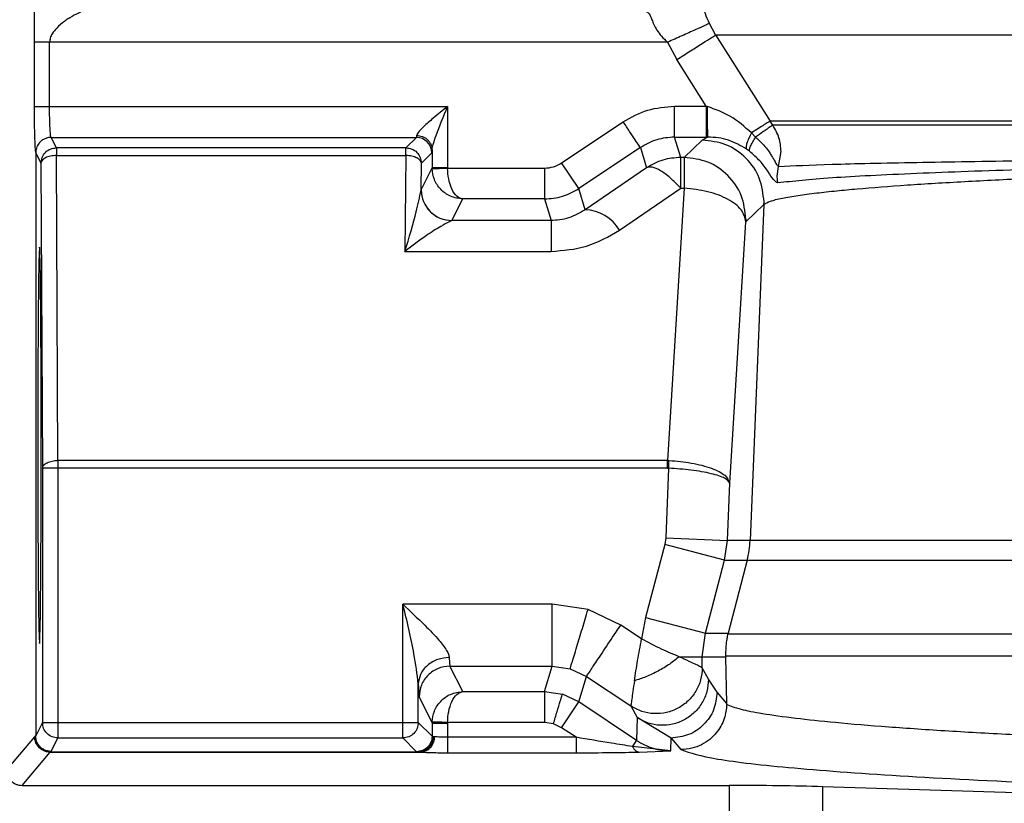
# Model space of a CAD drawing. Header units: inches. Extents: x 144.9 to 238.4, y 214.8 to 247.7.
# Tile 163 of 256: x 183.209 to 183.2874, y 224.699 to 224.7614. Entities that reach past the tile are written whole.
import ezdxf

# ---------------------------------------------------------------- set-up
doc = ezdxf.new("R2010")
doc.units = ezdxf.units.IN
doc.header["$LTSCALE"] = 0.25
doc.header["$MEASUREMENT"] = 0
doc.layers.add('ANNOTATIONS', color=1, linetype='Continuous')
doc.layers.add('MOTOR RH', color=7, linetype='Continuous')
doc.styles.add('ARIAL', font='arial.ttf', dxfattribs={"height": 0.09375})
doc.dimstyles.new('STANDARD$0', dxfattribs={"dimtxt": 0.09375, "dimasz": 0.09375, "dimexe": 0.03125, "dimexo": 0.046875, "dimgap": 0.09, "dimtad": 0, "dimtih": 1, "dimtoh": 1, "dimdec": 4, "dimzin": 0, "dimdsep": 46, "dimtxsty": 'ARIAL', "dimcen": 0.09, "dimadec": 0, "dimazin": 0, "dimtfac": 1, "dimtdec": 4, "dimtofl": 0, "dimtmove": 0, "dimatfit": 1, "dimfxl": 1, "dimtolj": 1, "dimtzin": 0, "dimarcsym": 0})

# ---------------------------------------------------------------- blocks, each defined once
blk = doc.blocks.new('*D64')
at = {"layer": 'ANNOTATIONS', "color": 0, "lineweight": -2, "transparency": 16777216}
for p, q in [((182.6900893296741, 223.8493624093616), (182.6900893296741, 225.9990556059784)), ((183.8307143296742, 224.9900478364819), (183.8307143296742, 225.9990556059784)), ((182.7838393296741, 225.9678056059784), (182.9752918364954, 225.9678056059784)), ((183.7369643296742, 225.9678056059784), (183.5455118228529, 225.9678056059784))]:
    blk.add_line(p, q, dxfattribs=at)
at = {"layer": 'ANNOTATIONS', "color": 0, "transparency": 16777216}
for points in [[(182.7838393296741, 225.9834306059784), (182.7838393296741, 225.9521806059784), (182.6900893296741, 225.9678056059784)], [(183.7369643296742, 225.9834306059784), (183.7369643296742, 225.9521806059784), (183.8307143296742, 225.9678056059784)]]:
    blk.add_solid(points, dxfattribs=at)
at = {"layer": 'defpoints', "color": 0, "transparency": 16777216}
for p in [(182.6900893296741, 225.9678056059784), (183.8307143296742, 224.9431728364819), (182.6900893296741, 223.8024874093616)]:
    blk.add_point(p, dxfattribs=at)
at = {"layer": 'ANNOTATIONS', "color": 0, "transparency": 16777216, "insert": (183.2604018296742, 225.9678056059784), "char_height": 0.09375, "attachment_point": 5, "style": 'ARIAL'}
blk.add_mtext('\\A1;18 5/8"', dxfattribs=at)
blk = doc.blocks.new('*D66')
at = {"layer": 'ANNOTATIONS', "color": 0, "lineweight": -2, "transparency": 16777216}
for p, q in [((182.6900893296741, 223.8493624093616), (182.6900893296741, 226.3654182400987)), ((184.1636564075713, 225.1127240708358), (184.1636564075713, 226.3654182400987)), ((182.7838393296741, 226.3341682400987), (183.2225311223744, 226.3341682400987)), ((184.0699064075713, 226.3341682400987), (183.631214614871, 226.3341682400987))]:
    blk.add_line(p, q, dxfattribs=at)
at = {"layer": 'ANNOTATIONS', "color": 0, "transparency": 16777216}
for points in [[(182.7838393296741, 226.3497932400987), (182.7838393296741, 226.3185432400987), (182.6900893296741, 226.3341682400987)], [(184.0699064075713, 226.3497932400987), (184.0699064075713, 226.3185432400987), (184.1636564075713, 226.3341682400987)]]:
    blk.add_solid(points, dxfattribs=at)
at = {"layer": 'defpoints', "color": 0, "transparency": 16777216}
for p in [(182.6900893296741, 226.3341682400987), (184.1636564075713, 225.0658490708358), (182.6900893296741, 223.8024874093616)]:
    blk.add_point(p, dxfattribs=at)
at = {"layer": 'ANNOTATIONS', "color": 0, "transparency": 16777216, "insert": (183.4268728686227, 226.3341682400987), "char_height": 0.09375, "attachment_point": 5, "style": 'ARIAL'}
blk.add_mtext('\\A1;24""', dxfattribs=at)

msp = doc.modelspace()

# ---------------------------------------------------------------- linework, layer by layer
at = {"layer": 'MOTOR RH'}
for p, q in [((183.264414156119, 224.7601673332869), (183.2639161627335, 224.7610841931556)), ((183.2101522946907, 224.759586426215), (183.2101522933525, 224.7544793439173)), ((183.2113818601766, 224.7544793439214), (183.2113818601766, 224.759586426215)), ((183.2605822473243, 224.759586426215), (183.2113818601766, 224.759586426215)), ((183.2605822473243, 224.759586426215), (183.2613213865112, 224.7582111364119)), ((183.2644141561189, 224.7601673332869), (183.3557227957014, 224.7601673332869)), ((183.2644141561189, 224.7601673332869), (183.268746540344, 224.7533161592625)), ((183.2636716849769, 224.7544963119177), (183.2613213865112, 224.7582111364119)), ((183.2113818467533, 224.7544793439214), (183.2430667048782, 224.7544793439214)), ((183.2430667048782, 224.7544793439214), (183.2430667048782, 224.7496172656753)), ((183.2611471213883, 224.7544963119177), (183.2636716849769, 224.7544963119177)), ((183.2611471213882, 224.7520371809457), (183.2611471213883, 224.7544963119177)), ((183.2636716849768, 224.7544963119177), (183.2637658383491, 224.7544725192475)), ((183.2636716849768, 224.7544963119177), (183.2636716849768, 224.7520371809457)), ((183.2521510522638, 224.749988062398), (183.2570548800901, 224.7532572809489)), ((183.3555881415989, 224.753316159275), (183.2687465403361, 224.753316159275)), ((183.2689623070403, 224.7529979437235), (183.2687465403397, 224.7533161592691)), ((183.2672658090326, 224.7523785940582), (183.2675990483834, 224.7520319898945)), ((183.3555689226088, 224.7529979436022), (183.268962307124, 224.7529979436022)), ((183.2115085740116, 224.7520190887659), (183.2405853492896, 224.7520190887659)), ((183.2119251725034, 224.7511865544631), (183.2115090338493, 224.7520187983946)), ((183.2405853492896, 224.7520190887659), (183.2397528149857, 224.7511865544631)), ((183.2406064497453, 224.7521697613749), (183.2405853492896, 224.7520190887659)), ((183.2611471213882, 224.7520371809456), (183.2636716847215, 224.7520371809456)), ((183.2616355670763, 224.7504239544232), (183.2611471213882, 224.7520371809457)), ((183.2633486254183, 224.7518074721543), (183.2619079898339, 224.7504239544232)), ((183.2638035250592, 224.7520372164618), (183.2633486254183, 224.7518074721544)), ((183.2636716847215, 224.7520371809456), (183.2638035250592, 224.7520372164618)), ((183.2397528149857, 224.7511865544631), (183.2119251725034, 224.7511865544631)), ((183.2119251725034, 224.7511865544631), (183.2119251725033, 224.7505715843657)), ((183.2397528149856, 224.7505715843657), (183.2397528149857, 224.7511865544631)), ((183.2418154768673, 224.7507889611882), (183.2418365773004, 224.7510149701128)), ((183.2418365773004, 224.7510149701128), (183.2418365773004, 224.7496172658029)), ((183.2584189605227, 224.7512111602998), (183.2535151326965, 224.747941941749)), ((183.2584189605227, 224.7512111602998), (183.2589074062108, 224.7495979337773)), ((183.2671081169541, 224.7509219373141), (183.2668753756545, 224.7510934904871)), ((183.2694300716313, 224.7497066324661), (183.2696199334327, 224.7508826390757)), ((183.2102789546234, 224.7507889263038), (183.2102789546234, 224.704379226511)), ((183.2102789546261, 224.7507889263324), (183.2106949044, 224.7499564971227)), ((183.2120474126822, 224.7263101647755), (183.2119251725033, 224.7505715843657)), ((183.2119251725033, 224.7505715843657), (183.2397528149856, 224.7505715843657)), ((183.2397528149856, 224.7505715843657), (183.2396759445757, 224.7429438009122)), ((183.2409829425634, 224.7499564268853), (183.2418154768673, 224.7507889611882)), ((183.2619079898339, 224.7504239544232), (183.2616355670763, 224.7504239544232)), ((183.2616355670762, 224.7479663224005), (183.2616355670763, 224.7504239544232)), ((183.2619079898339, 224.7504239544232), (183.2619079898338, 224.7479663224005)), ((183.2106949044, 224.7499564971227), (183.2108171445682, 224.7256950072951)), ((183.2409618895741, 224.7478673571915), (183.2409829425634, 224.7499564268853)), ((183.2418365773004, 224.7496172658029), (183.2409618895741, 224.7478673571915)), ((183.2418365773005, 224.749617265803), (183.2418380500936, 224.7495328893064)), ((183.2430667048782, 224.7496172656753), (183.243067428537, 224.749575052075)), ((183.243067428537, 224.749575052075), (183.2507869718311, 224.7495750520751)), ((183.2507869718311, 224.749575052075), (183.250786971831, 224.7471159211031)), ((183.2535151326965, 224.747941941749), (183.2521510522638, 224.749988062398)), ((183.2589074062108, 224.7495979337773), (183.2540239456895, 224.7462614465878)), ((183.2693073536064, 224.7489226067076), (183.2694300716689, 224.7497066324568)), ((183.2693650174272, 224.7483928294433), (183.2693073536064, 224.7489226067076)), ((183.2409589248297, 224.7478055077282), (183.2409618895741, 224.7478673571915)), ((183.2540239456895, 224.7462614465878), (183.2535151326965, 224.747941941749)), ((183.2567521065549, 224.7446298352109), (183.2616355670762, 224.7479663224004)), ((183.2619079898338, 224.7479663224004), (183.2605767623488, 224.7263101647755)), ((183.2616355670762, 224.7479663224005), (183.2619079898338, 224.7479663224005)), ((183.2434221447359, 224.7454082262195), (183.2442757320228, 224.7471159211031)), ((183.250786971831, 224.7471159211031), (183.2442757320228, 224.7471159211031)), ((183.250786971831, 224.7471159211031), (183.2513060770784, 224.745401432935)), ((183.2682627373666, 224.7466862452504), (183.2682666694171, 224.7468892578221)), ((183.2668220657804, 224.745302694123), (183.2682627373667, 224.7466862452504)), ((183.2682627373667, 224.7466862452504), (183.2671590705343, 224.719936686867)), ((183.2434221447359, 224.7454082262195), (183.2434150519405, 224.745401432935)), ((183.2513060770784, 224.745401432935), (183.2434150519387, 224.745401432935)), ((183.2668259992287, 224.7455056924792), (183.2668220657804, 224.745302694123)), ((183.2655434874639, 224.7245030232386), (183.2668220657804, 224.745302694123)), ((183.2396759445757, 224.7429438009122), (183.2513060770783, 224.7429438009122)), ((183.2605767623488, 224.7263101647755), (183.2120474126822, 224.7263101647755)), ((183.2120474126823, 224.7263101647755), (183.2120474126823, 224.7042258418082)), ((183.2605767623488, 224.7263101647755), (183.2607012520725, 224.7263061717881)), ((183.2605767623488, 224.7256950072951), (183.2605767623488, 224.7263101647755)), ((183.2108171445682, 224.7256950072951), (183.2108171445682, 224.705455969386)), ((183.2605767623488, 224.7256950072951), (183.2108171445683, 224.7256950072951)), ((183.2606701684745, 224.7256926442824), (183.2604407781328, 224.7201396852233)), ((183.2605767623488, 224.7256950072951), (183.2606701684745, 224.7256926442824)), ((183.2653548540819, 224.719936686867), (183.2655434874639, 224.7245030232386)), ((183.2603623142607, 224.7196169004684), (183.2588389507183, 224.713812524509)), ((183.2604407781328, 224.7201396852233), (183.2603623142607, 224.7196169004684)), ((183.2651196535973, 224.7183683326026), (183.2603623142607, 224.7196169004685)), ((183.2604407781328, 224.7201396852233), (183.2653548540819, 224.719936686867)), ((183.2651196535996, 224.718368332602), (183.2653548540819, 224.719936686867)), ((183.3556667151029, 224.7199366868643), (183.2653548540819, 224.719936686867)), ((183.2635962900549, 224.7125639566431), (183.2651196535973, 224.7183683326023)), ((183.2651196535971, 224.718368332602), (183.2669239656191, 224.7183683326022)), ((183.2669239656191, 224.7183683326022), (183.2654024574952, 224.7125639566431)), ((183.2669239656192, 224.7183683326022), (183.3556600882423, 224.7183683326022)), ((183.2514023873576, 224.7148625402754), (183.2395083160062, 224.7148625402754)), ((183.2395083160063, 224.7042258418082), (183.2395083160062, 224.7148625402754)), ((183.2514023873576, 224.7099442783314), (183.2514023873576, 224.7148625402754)), ((183.2542528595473, 224.7144404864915), (183.2514023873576, 224.7148625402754)), ((183.2568587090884, 224.7132104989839), (183.2542528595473, 224.7144404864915)), ((183.2585176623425, 224.7121045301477), (183.2568587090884, 224.7132104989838)), ((183.2588389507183, 224.713812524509), (183.2585176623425, 224.7121045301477)), ((183.2588389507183, 224.713812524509), (183.2635962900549, 224.7125639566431)), ((183.2633544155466, 224.7106911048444), (183.2635962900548, 224.7125639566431)), ((183.2635962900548, 224.7125639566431), (183.2654024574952, 224.7125639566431)), ((183.2654024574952, 224.7125639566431), (183.2653946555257, 224.7125006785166)), ((183.2653946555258, 224.7125006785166), (183.3557076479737, 224.7125006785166)), ((183.2633544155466, 224.7106911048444), (183.2652243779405, 224.7106912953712)), ((183.2633544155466, 224.7098154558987), (183.2633544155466, 224.7106911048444)), ((183.2652230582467, 224.7107566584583), (183.265224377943, 224.710691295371)), ((183.2652230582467, 224.7107566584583), (183.3557290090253, 224.7107566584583)), ((183.2653015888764, 224.7069584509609), (183.2652243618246, 224.7106912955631)), ((183.2442757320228, 224.7079116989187), (183.2432597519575, 224.7099442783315)), ((183.2432597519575, 224.7099442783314), (183.2514023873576, 224.7099442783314)), ((183.250786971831, 224.7079116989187), (183.2514023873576, 224.7099442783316)), ((183.2514023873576, 224.7099442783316), (183.2528277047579, 224.709733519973)), ((183.2528277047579, 224.709733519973), (183.2541305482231, 224.7091182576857)), ((183.2638499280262, 224.7088895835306), (183.2633544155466, 224.7098154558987)), ((183.240738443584, 224.705455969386), (183.240738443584, 224.7085072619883)), ((183.2535151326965, 224.7070856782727), (183.2541305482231, 224.7091182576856)), ((183.254130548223, 224.7091182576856), (183.2576578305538, 224.7067667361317)), ((183.2645286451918, 224.7078745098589), (183.2638499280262, 224.7088895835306)), ((183.2442757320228, 224.7079116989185), (183.250786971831, 224.7079116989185)), ((183.250786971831, 224.7079116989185), (183.2507869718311, 224.7054525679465)), ((183.250786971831, 224.7079116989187), (183.2522121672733, 224.7077005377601)), ((183.2535151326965, 224.7070856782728), (183.2522121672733, 224.7077005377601)), ((183.2653015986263, 224.7069584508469), (183.2645286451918, 224.7078745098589)), ((183.240799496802, 224.7074851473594), (183.2418365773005, 224.7054103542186)), ((183.2521510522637, 224.7050395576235), (183.2535151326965, 224.7070856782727)), ((183.2581149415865, 224.7040191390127), (183.2535151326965, 224.7070856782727)), ((183.2576578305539, 224.7067667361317), (183.2581533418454, 224.7058408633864)), ((183.2108171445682, 224.705455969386), (183.2102789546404, 224.7043792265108)), ((183.2108171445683, 224.705455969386), (183.240738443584, 224.705455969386)), ((183.2418365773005, 224.7043578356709), (183.240738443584, 224.705455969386)), ((183.2418380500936, 224.7054947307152), (183.2418365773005, 224.7054103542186)), ((183.2418365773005, 224.7054103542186), (183.2430667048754, 224.7054103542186)), ((183.2418365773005, 224.7054103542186), (183.2418365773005, 224.7043578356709)), ((183.2430674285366, 224.7054525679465), (183.2430667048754, 224.7054103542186)), ((183.2430667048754, 224.7054103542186), (183.2430667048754, 224.7042751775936)), ((183.2507869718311, 224.7054525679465), (183.2430674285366, 224.7054525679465)), ((183.2514995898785, 224.7053470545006), (183.2507869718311, 224.7054525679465)), ((183.2521510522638, 224.7050395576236), (183.2514995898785, 224.7053470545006)), ((183.2581533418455, 224.7058408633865), (183.2581149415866, 224.7040191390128)), ((183.2608645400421, 224.7042113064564), (183.2581533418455, 224.7058408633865)), ((183.253297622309, 224.7042751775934), (183.2521510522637, 224.7050395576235)), ((183.2101923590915, 224.704322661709), (183.2079596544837, 224.701676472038)), ((183.2102048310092, 224.7043418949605), (183.2101923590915, 224.704322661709)), ((183.2102789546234, 224.704379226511), (183.2102048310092, 224.7043418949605)), ((183.2115090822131, 224.7031490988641), (183.2120474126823, 224.7042258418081)), ((183.2120474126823, 224.7042258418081), (183.2395083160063, 224.7042258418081)), ((183.2395083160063, 224.7042258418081), (183.2406064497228, 224.703127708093)), ((183.2419330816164, 224.7043418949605), (183.2418365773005, 224.7043578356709)), ((183.2420262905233, 224.7043226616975), (183.2419330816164, 224.7043418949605)), ((183.253297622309, 224.7042751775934), (183.2430667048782, 224.7042751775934)), ((183.2608430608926, 224.7031923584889), (183.2608645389, 224.7042113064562)), ((183.2608645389, 224.7042113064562), (183.2616406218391, 224.7032914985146)), ((183.2091889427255, 224.7004468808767), (183.2114218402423, 224.7030947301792)), ((183.2114218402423, 224.7030947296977), (183.211434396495, 224.7031117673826)), ((183.2114218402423, 224.7030947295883), (183.2409659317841, 224.7030947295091)), ((183.211434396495, 224.7031117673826), (183.2115090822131, 224.703149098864)), ((183.211434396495, 224.7031117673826), (183.2407994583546, 224.7031117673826)), ((183.2406064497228, 224.703127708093), (183.2407994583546, 224.7031117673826)), ((183.2407994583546, 224.7031117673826), (183.2410017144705, 224.7030956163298)), ((183.2430667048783, 224.7030459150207), (183.253297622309, 224.7030459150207)), ((183.2608430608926, 224.703192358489), (183.2577984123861, 224.7035443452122)), ((183.2583221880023, 224.7031007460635), (183.2608430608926, 224.7031923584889)), ((183.2091889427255, 224.7004468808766), (183.2654970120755, 224.7004468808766)), ((183.2654970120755, 224.7004468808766), (183.2654970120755, 224.6915893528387)), ((183.3083993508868, 224.6992285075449), (183.2729382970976, 224.700343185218)), ((183.2729382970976, 224.6912775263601), (183.2729382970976, 224.7003431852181))]:
    msp.add_line(p, q, dxfattribs=at)
for centre, radius, start, end in [((183.2405849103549, 224.7507885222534), 0.001230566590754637, 0.02043701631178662, 89.97956298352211), ((183.243423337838, 224.7478696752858), 0.002461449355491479, 180.0539588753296, 269.9722278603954), ((183.2538920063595, 224.7429441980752), 0.003319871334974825, 30.51352265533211, 87.72233396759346), ((183.2597792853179, 224.7202411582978), 0.007386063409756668, 345.3116009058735, 357.6374597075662)]:
    msp.add_arc(centre, radius, start, end, dxfattribs=at)
for points, knots in [([(183.2102766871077, 224.765734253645), (183.2102628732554, 224.7656748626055), (183.2102353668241, 224.7655566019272), (183.21020026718, 224.764894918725), (183.2101742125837, 224.7640257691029), (183.2101454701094, 224.7622954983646), (183.2101493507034, 224.7607550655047), (183.2101522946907, 224.759586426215)], [0, 0, 0, 0, 0.1482275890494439, 0.295153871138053, 0.4380320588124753, 0.5736667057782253, 1, 1, 1, 1]), ([(183.2639161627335, 224.7610841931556), (183.2638051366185, 224.7613455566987), (183.2635819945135, 224.7618708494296), (183.263326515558, 224.7626754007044), (183.2631276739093, 224.7634545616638), (183.2630415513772, 224.763866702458), (183.2629970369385, 224.7640797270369)], [0, 0, 0, 0, 0.2223456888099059, 0.4468740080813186, 0.7141039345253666, 1, 1, 1, 1]), ([(183.2139653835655, 224.762045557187), (183.2139419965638, 224.7620362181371), (183.2138905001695, 224.7620156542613), (183.2135708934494, 224.7618716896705), (183.2131835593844, 224.761663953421), (183.2127936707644, 224.7614177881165), (183.2124409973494, 224.7611709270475), (183.2119972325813, 224.7608058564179), (183.2116201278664, 224.7603377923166), (183.2114190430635, 224.7599420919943), (183.211393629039, 224.7596989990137), (183.2113818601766, 224.759586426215)], [0, 0, 0, 0, 0.07678634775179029, 0.1690776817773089, 0.3933701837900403, 0.4414139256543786, 0.5234767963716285, 0.7145179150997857, 0.8439011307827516, 0.9277129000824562, 0.9999999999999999, 0.9999999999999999, 0.9999999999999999, 0.9999999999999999]), ([(183.2588816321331, 224.7620455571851), (183.258956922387, 224.7620074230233), (183.2591075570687, 224.7619311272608), (183.2592616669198, 224.7615662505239), (183.2593387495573, 224.7613837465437)], [0, 0, 0, 0, 0.4998201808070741, 1, 1, 1, 1]), ([(183.2593387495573, 224.7613837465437), (183.259385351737, 224.7612606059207), (183.2594831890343, 224.7610020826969), (183.2597359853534, 224.7605390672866), (183.2601027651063, 224.7600462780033), (183.2604169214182, 224.759744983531), (183.2605822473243, 224.759586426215)], [0, 0, 0, 0, 0.2183689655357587, 0.4584469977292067, 0.7150057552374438, 1, 1, 1, 1]), ([(183.2639161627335, 224.7610841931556), (183.263823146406, 224.7610424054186), (183.2636308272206, 224.7609560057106), (183.2628363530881, 224.7605990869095), (183.261774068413, 224.7601218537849), (183.2609707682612, 224.7597609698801), (183.2605822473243, 224.7595864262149)], [0, 0, 0, 0, 0.2418279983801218, 0.4999999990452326, 0.75817200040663, 1, 1, 1, 1]), ([(183.2613213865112, 224.7582111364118), (183.2616957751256, 224.7584479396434), (183.2624441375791, 224.7589212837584), (183.2634198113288, 224.7595384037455), (183.2641471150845, 224.7599984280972), (183.2643251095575, 224.7601110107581), (183.264414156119, 224.7601673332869)], [0, 0, 0, 0, 0.2501385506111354, 0.4999999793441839, 0.7498614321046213, 1, 1, 1, 1]), ([(183.2101522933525, 224.7544793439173), (183.2101541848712, 224.7540017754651), (183.21015797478, 224.7530449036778), (183.2101871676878, 224.7518322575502), (183.2102289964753, 224.7509757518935), (183.2102623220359, 224.7508511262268), (183.2102789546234, 224.7507889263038)], [0, 0, 0, 0, 0.2495476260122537, 0.500001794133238, 0.750453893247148, 1, 1, 1, 1]), ([(183.2115085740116, 224.7520190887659), (183.2114983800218, 224.7520361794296), (183.2114792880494, 224.7520681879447), (183.2114483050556, 224.7523024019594), (183.2114145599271, 224.7527572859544), (183.211387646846, 224.7535334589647), (183.2113837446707, 224.7541698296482), (183.2113818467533, 224.7544793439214)], [0, 0, 0, 0, 0.15508130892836, 0.2904464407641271, 0.5012115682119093, 0.7574021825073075, 1, 1, 1, 1]), ([(183.2430667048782, 224.7544793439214), (183.2426816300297, 224.7541651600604), (183.2420132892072, 224.7536198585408), (183.2412116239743, 224.752928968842), (183.2407974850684, 224.7525104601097), (183.2406329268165, 224.7522838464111), (183.2406149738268, 224.7522064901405), (183.2406064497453, 224.7521697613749)], [0, 0, 0, 0, 0.3746132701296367, 0.650183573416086, 0.8454334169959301, 0.9266117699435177, 1, 1, 1, 1]), ([(183.2418365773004, 224.7510149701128), (183.2418579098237, 224.7511562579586), (183.2419083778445, 224.7514905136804), (183.2423226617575, 224.7526548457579), (183.2427477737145, 224.7536972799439), (183.2430667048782, 224.7544793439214)], [0, 0, 0, 0, 0.1546045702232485, 0.3657601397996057, 1, 1, 1, 1]), ([(183.2672658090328, 224.7523785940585), (183.2667213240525, 224.752860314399), (183.2656898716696, 224.7537728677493), (183.2643828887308, 224.754248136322), (183.2637658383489, 224.7544725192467)], [0, 0, 0, 0, 0.5278818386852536, 0.9999999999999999, 0.9999999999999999, 0.9999999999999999, 0.9999999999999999]), ([(183.2638035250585, 224.7520372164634), (183.2637989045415, 224.7520801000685), (183.2637893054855, 224.7521691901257), (183.2637768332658, 224.752737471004), (183.2637680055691, 224.7535460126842), (183.2637665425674, 224.7541714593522), (183.2637658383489, 224.7544725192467)], [0, 0, 0, 0, 0.2406752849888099, 0.4999993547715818, 0.759323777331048, 1, 1, 1, 1]), ([(183.268746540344, 224.7533161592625), (183.2686995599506, 224.7532864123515), (183.2686055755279, 224.7532269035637), (183.2682771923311, 224.7530189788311), (183.2678390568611, 224.7527415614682), (183.2674563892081, 224.7524992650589), (183.2672651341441, 224.7523781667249)], [0, 0, 0, 0, 0.2501505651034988, 0.5004269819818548, 0.7503163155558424, 1, 1, 1, 1]), ([(183.2672658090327, 224.7523785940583), (183.2671885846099, 224.7522293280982), (183.2670317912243, 224.7519262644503), (183.2668910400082, 224.7515488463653), (183.2668266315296, 224.7512510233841), (183.2668592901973, 224.7511454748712), (183.2668753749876, 224.7510934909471)], [0, 0, 0, 0, 0.2462674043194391, 0.5000115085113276, 0.7537495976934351, 0.9999999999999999, 0.9999999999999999, 0.9999999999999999, 0.9999999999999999]), ([(183.2689623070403, 224.7529979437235), (183.2689229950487, 224.7529705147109), (183.2688394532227, 224.7529122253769), (183.2685597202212, 224.7527114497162), (183.2681543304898, 224.7524288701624), (183.2678038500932, 224.752178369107), (183.2675990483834, 224.7520319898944)], [0, 0, 0, 0, 0.2353005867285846, 0.5000367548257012, 0.7078486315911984, 1, 1, 1, 1]), ([(183.2115090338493, 224.7520187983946), (183.2114083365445, 224.7520116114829), (183.2112126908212, 224.7519976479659), (183.2109446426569, 224.7518923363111), (183.2107201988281, 224.7517443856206), (183.2104955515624, 224.7515135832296), (183.2103153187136, 224.7511905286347), (183.2102903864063, 224.7509151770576), (183.2102789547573, 224.7507889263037)], [0, 0, 0, 0, 0.1565127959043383, 0.3040901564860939, 0.4427249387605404, 0.5724104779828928, 0.8039470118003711, 1, 1, 1, 1]), ([(183.2406064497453, 224.752169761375), (183.2407606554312, 224.7521535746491), (183.2409978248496, 224.7521286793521), (183.2412833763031, 224.7519841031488), (183.2414800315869, 224.7518350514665), (183.2416388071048, 224.7516504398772), (183.2417928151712, 224.7513823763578), (183.241819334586, 224.7511597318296), (183.2418365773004, 224.7510149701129)], [0, 0, 0, 0, 0.2395398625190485, 0.3684139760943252, 0.5000000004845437, 0.6315860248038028, 0.7604601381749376, 1, 1, 1, 1]), ([(183.2668753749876, 224.7510934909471), (183.266409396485, 224.7513571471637), (183.2657114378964, 224.7517520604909), (183.2646440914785, 224.7519985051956), (183.2640813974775, 224.7520244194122), (183.2638035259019, 224.7520372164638)], [0, 0, 0, 0, 0.5041543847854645, 0.7551397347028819, 1, 1, 1, 1]), ([(183.2671081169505, 224.7509219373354), (183.2671033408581, 224.7509661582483), (183.2670936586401, 224.7510558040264), (183.2671867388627, 224.7513108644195), (183.2673503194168, 224.751636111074), (183.267516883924, 224.7519012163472), (183.2675990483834, 224.7520319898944)], [0, 0, 0, 0, 0.2466404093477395, 0.4999958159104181, 0.7533533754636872, 1, 1, 1, 1]), ([(183.2675990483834, 224.7520319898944), (183.267896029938, 224.7517553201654), (183.268341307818, 224.7513404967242), (183.2687164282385, 224.7507941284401), (183.2688773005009, 224.7505350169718), (183.2689513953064, 224.7504073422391), (183.2690917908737, 224.7501617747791), (183.2692718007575, 224.7498008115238), (183.2693814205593, 224.7497355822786), (183.2694300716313, 224.7497066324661)], [0, 0, 0, 0, 0.296480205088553, 0.4445261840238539, 0.540075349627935, 0.5686287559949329, 0.5844665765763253, 0.8155794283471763, 0.9999999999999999, 0.9999999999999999, 0.9999999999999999, 0.9999999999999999]), ([(183.2693650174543, 224.7483928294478), (183.2692608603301, 224.7484410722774), (183.2690643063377, 224.7485321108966), (183.2686168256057, 224.749265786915), (183.2680095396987, 224.7501162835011), (183.2673995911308, 224.7506614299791), (183.267108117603, 224.7509219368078)], [0, 0, 0, 0, 0.2947524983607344, 0.5562248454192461, 0.7879350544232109, 1, 1, 1, 1]), ([(183.2682627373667, 224.7466862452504), (183.2683987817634, 224.74677273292), (183.2686608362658, 224.7469393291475), (183.2696326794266, 224.7471771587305), (183.2708867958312, 224.7473939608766), (183.2723623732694, 224.7475895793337), (183.273958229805, 224.7477641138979), (183.2762426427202, 224.7479780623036), (183.2794981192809, 224.7482275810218), (183.2840662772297, 224.7485069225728), (183.2890664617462, 224.7487585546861), (183.2952987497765, 224.7490215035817), (183.3030058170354, 224.7492846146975), (183.312378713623, 224.7495346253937), (183.3241132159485, 224.7497744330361), (183.338487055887, 224.7499787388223), (183.3499466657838, 224.7500387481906), (183.3556286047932, 224.7500685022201)], [0, 0, 0, 0, 0.0511230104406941, 0.0984753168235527, 0.1420577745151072, 0.181871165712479, 0.2179162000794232, 0.2501935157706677, 0.3170453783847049, 0.3810118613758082, 0.4420943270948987, 0.5002940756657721, 0.5860698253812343, 0.6693927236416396, 0.7502658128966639, 0.8761760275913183, 1, 1, 1, 1]), ([(183.3558228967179, 224.7503004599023), (183.3540599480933, 224.7502959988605), (183.3498360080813, 224.750285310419), (183.3425211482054, 224.7502524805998), (183.3343270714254, 224.750198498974), (183.3256986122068, 224.7501199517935), (183.3192292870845, 224.750043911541), (183.3144018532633, 224.7499769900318), (183.3113316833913, 224.7499307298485), (183.3082273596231, 224.7498799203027), (183.3051123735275, 224.7498244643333), (183.3020060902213, 224.7497642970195), (183.2963532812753, 224.7496451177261), (183.2885725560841, 224.749446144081), (183.2799745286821, 224.7491407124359), (183.2730129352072, 224.7487867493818), (183.270605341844, 224.748526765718), (183.2693650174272, 224.7483928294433)], [0, 0, 0, 0, 0.04195510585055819, 0.1005224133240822, 0.1759682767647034, 0.242876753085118, 0.3188877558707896, 0.3463982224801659, 0.3750710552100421, 0.4048649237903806, 0.4355465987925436, 0.4671254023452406, 0.4996433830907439, 0.614338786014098, 0.7362927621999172, 0.8641454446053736, 0.9999999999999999, 0.9999999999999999, 0.9999999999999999, 0.9999999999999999]), ([(183.2694300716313, 224.7497066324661), (183.2706494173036, 224.749764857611), (183.2730305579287, 224.7498785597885), (183.2788741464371, 224.7500077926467), (183.2843980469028, 224.7501011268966), (183.2889106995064, 224.7501651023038), (183.2937561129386, 224.7502238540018), (183.3010722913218, 224.7503003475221), (183.3115264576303, 224.7503855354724), (183.325675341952, 224.750464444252), (183.3405320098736, 224.7505192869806), (183.3507715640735, 224.7505337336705), (183.3558336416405, 224.7505408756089)], [0, 0, 0, 0, 0.1346083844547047, 0.2628635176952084, 0.3246659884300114, 0.3848832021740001, 0.4435169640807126, 0.5005688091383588, 0.6295664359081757, 0.7557997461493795, 0.8792759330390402, 1, 1, 1, 1]), ([(183.2418380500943, 224.7495328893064), (183.241856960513, 224.7495335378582), (183.2418860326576, 224.7495345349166), (183.2420412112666, 224.7495398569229), (183.2421999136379, 224.7495452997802), (183.2423955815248, 224.7495520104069), (183.2426792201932, 224.74956173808), (183.2429144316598, 224.7495698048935), (183.243067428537, 224.749575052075)], [0, 0, 0, 0, 0.239712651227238, 0.3685249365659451, 0.4999999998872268, 0.63147506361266, 0.760287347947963, 1, 1, 1, 1]), ([(183.2442757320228, 224.7471159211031), (183.243946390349, 224.747160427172), (183.2433074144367, 224.7472467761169), (183.2425100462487, 224.7478307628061), (183.2419661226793, 224.7486231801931), (183.2418795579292, 224.7492380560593), (183.2418380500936, 224.7495328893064)], [0, 0, 0, 0, 0.2771996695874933, 0.5378120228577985, 0.7783806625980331, 1, 1, 1, 1]), ([(183.2442757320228, 224.7471159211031), (183.2441123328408, 224.747166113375), (183.2437952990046, 224.7472634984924), (183.2434001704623, 224.7478612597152), (183.2431328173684, 224.7486631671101), (183.24308862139, 224.7492795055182), (183.243067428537, 224.749575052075)], [0, 0, 0, 0, 0.2771850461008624, 0.5378058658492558, 0.7783686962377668, 1, 1, 1, 1]), ([(183.2396759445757, 224.7429438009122), (183.2400085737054, 224.7440507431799), (183.2405574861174, 224.7458774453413), (183.2408454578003, 224.7472605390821), (183.2409589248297, 224.7478055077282)], [0, 0, 0, 0, 0.605978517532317, 1, 1, 1, 1]), ([(183.2409589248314, 224.7478055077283), (183.2409981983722, 224.7475013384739), (183.2410585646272, 224.7470338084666), (183.241369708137, 224.7464749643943), (183.2416867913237, 224.7460914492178), (183.2420769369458, 224.7457827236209), (183.242642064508, 224.7454838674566), (183.2431103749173, 224.7454339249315), (183.2434150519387, 224.7454014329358)], [0, 0, 0, 0, 0.2397900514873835, 0.368574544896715, 0.4999999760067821, 0.6314254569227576, 0.7602099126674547, 1, 1, 1, 1]), ([(183.250786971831, 224.7471159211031), (183.2512722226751, 224.7471526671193), (183.2522427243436, 224.7472261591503), (183.2530909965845, 224.7477033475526), (183.2535151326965, 224.747941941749)], [0, 0, 0, 0, 0.5000000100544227, 0.9999999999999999, 0.9999999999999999, 0.9999999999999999, 0.9999999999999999]), ([(183.2540239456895, 224.7462614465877), (183.2536083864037, 224.7460168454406), (183.2530075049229, 224.7456631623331), (183.2520197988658, 224.7454330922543), (183.2515400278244, 224.745411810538), (183.2513060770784, 224.745401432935)], [0, 0, 0, 0, 0.5346496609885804, 0.7730812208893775, 1, 1, 1, 1]), ([(183.2434150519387, 224.745401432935), (183.2433476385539, 224.7453704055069), (183.2431952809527, 224.7453002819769), (183.2424497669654, 224.7448936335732), (183.2412673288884, 224.7441581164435), (183.2402576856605, 224.7433877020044), (183.2396759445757, 224.7429438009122)], [0, 0, 0, 0, 0.1548627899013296, 0.3499976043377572, 0.6254784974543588, 1, 1, 1, 1]), ([(183.2513060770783, 224.7429438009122), (183.2522723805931, 224.7430210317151), (183.254252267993, 224.7431792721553), (183.2559056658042, 224.7441386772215), (183.2567521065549, 224.7446298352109)], [0, 0, 0, 0, 0.4880598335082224, 1, 1, 1, 1]), ([(183.2105797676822, 224.743290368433), (183.210562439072, 224.7430815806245), (183.2105357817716, 224.7427603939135), (183.2105037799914, 224.7407807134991), (183.210481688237, 224.7387546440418), (183.2104638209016, 224.7362246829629), (183.2104471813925, 224.7325521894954), (183.2104387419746, 224.7275138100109), (183.2104471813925, 224.7224754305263), (183.2104638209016, 224.7188029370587), (183.210481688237, 224.7162729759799), (183.2105037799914, 224.7142469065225), (183.2105357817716, 224.7122672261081), (183.210562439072, 224.7119460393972), (183.2105797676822, 224.7117372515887)], [0, 0, 0, 0, 0.1197351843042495, 0.1841934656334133, 0.2499911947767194, 0.3158144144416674, 0.3802690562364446, 0.499999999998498, 0.6197309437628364, 0.6841855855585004, 0.7500088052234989, 0.8158065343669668, 0.8802648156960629, 1, 1, 1, 1]), ([(183.2105797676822, 224.7117372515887), (183.210597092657, 224.7119465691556), (183.210623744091, 224.7122685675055), (183.2106557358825, 224.7142486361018), (183.210677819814, 224.7162747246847), (183.2106956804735, 224.7188044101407), (183.2107123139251, 224.7224763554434), (183.2107207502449, 224.7275138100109), (183.2107123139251, 224.7325512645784), (183.2106956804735, 224.736223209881), (183.210677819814, 224.7387528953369), (183.2106557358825, 224.7407789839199), (183.210623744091, 224.7427590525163), (183.210597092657, 224.7430810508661), (183.2105797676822, 224.743290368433)], [0, 0, 0, 0, 0.1197372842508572, 0.1841948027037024, 0.2499912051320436, 0.315813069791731, 0.3802669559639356, 0.5000000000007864, 0.6197330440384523, 0.6841869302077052, 0.7500087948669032, 0.8158051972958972, 0.8802627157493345, 1, 1, 1, 1]), ([(183.2607012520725, 224.7263061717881), (183.2613083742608, 224.7262531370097), (183.2625602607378, 224.7261437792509), (183.2641524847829, 224.7257071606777), (183.2652904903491, 224.725133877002), (183.2654588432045, 224.7247140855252), (183.2655434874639, 224.7245030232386)], [0, 0, 0, 0, 0.2391327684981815, 0.4930919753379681, 0.7451373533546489, 1, 1, 1, 1]), ([(183.2655434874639, 224.7245030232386), (183.2654547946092, 224.7246345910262), (183.265278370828, 224.7248962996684), (183.2641299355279, 224.7252691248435), (183.2625303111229, 224.7255601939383), (183.2612776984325, 224.7256493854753), (183.2606701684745, 224.7256926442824)], [0, 0, 0, 0, 0.2548940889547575, 0.5070236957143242, 0.7609014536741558, 0.9999999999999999, 0.9999999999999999, 0.9999999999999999, 0.9999999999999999]), ([(183.2395083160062, 224.7148625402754), (183.2400984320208, 224.7143061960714), (183.2411191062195, 224.7133439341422), (183.2423224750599, 224.7121105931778), (183.2429237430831, 224.7113361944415), (183.2431599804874, 224.7108850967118), (183.2431862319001, 224.7107092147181), (183.2431986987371, 224.710625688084)], [0, 0, 0, 0, 0.3777787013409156, 0.6534121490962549, 0.8459587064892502, 0.9268455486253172, 1, 1, 1, 1]), ([(183.240738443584, 224.7085072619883), (183.2406390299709, 224.7093075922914), (183.2403833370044, 224.711366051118), (183.2398402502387, 224.7135361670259), (183.2395083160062, 224.7148625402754)], [0, 0, 0, 0, 0.388800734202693, 1, 1, 1, 1]), ([(183.2528277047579, 224.7097335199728), (183.2528589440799, 224.7098366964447), (183.2529238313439, 224.7100510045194), (183.2533094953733, 224.7113247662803), (183.2537804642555, 224.7128802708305), (183.2540993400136, 224.7139334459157), (183.2542528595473, 224.7144404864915)], [0, 0, 0, 0, 0.2707190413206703, 0.562311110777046, 0.7892790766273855, 1, 1, 1, 1]), ([(183.2652230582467, 224.7107566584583), (183.2652405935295, 224.7111820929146), (183.265264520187, 224.7117625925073), (183.265367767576, 224.7123311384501), (183.2653862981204, 224.7124479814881), (183.2653946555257, 224.7125006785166)], [0, 0, 0, 0, 0.6009910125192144, 0.8200441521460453, 1, 1, 1, 1]), ([(183.2579486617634, 224.7087815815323), (183.2580274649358, 224.7093043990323), (183.2581824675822, 224.7103327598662), (183.2584071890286, 224.7115205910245), (183.2585176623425, 224.7121045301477)], [0, 0, 0, 0, 0.5083988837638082, 1, 1, 1, 1]), ([(183.2615166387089, 224.7106911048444), (183.2610530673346, 224.7108767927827), (183.2601082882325, 224.711255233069), (183.2590544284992, 224.7118179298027), (183.2585176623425, 224.7121045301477)], [0, 0, 0, 0, 0.4906664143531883, 1, 1, 1, 1]), ([(183.2431986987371, 224.7106256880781), (183.2428907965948, 224.7105953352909), (183.2424172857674, 224.7105486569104), (183.2418469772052, 224.7102829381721), (183.2414540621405, 224.7100094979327), (183.2411364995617, 224.7096711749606), (183.2408279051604, 224.7091801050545), (183.2407736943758, 224.7087723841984), (183.240738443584, 224.7085072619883)], [0, 0, 0, 0, 0.2395789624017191, 0.3684392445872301, 0.4999999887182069, 0.631560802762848, 0.7604208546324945, 1, 1, 1, 1]), ([(183.2615166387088, 224.7106911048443), (183.2612736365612, 224.7104932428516), (183.2607768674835, 224.710088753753), (183.2598425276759, 224.7095310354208), (183.2588601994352, 224.7090629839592), (183.2582480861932, 224.7088740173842), (183.2579486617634, 224.7087815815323)], [0, 0, 0, 0, 0.2445825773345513, 0.4999999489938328, 0.7554174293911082, 1, 1, 1, 1]), ([(183.2633544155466, 224.7098154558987), (183.2633212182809, 224.7098314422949), (183.2632538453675, 224.7098638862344), (183.2628748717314, 224.7100435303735), (183.2623096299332, 224.7103148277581), (183.2617889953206, 224.7105618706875), (183.2615166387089, 224.7106911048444)], [0, 0, 0, 0, 0.2391357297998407, 0.4853192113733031, 0.7307579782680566, 0.9999999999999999, 0.9999999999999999, 0.9999999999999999, 0.9999999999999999]), ([(183.240738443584, 224.7085072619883), (183.2407480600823, 224.7082272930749), (183.2407672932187, 224.7076673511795), (183.2407887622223, 224.7075458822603), (183.240799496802, 224.7074851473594)], [0, 0, 0, 0, 0.4999963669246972, 0.9999999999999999, 0.9999999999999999, 0.9999999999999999, 0.9999999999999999]), ([(183.2579486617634, 224.7087815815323), (183.2579051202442, 224.7084833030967), (183.2578218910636, 224.7079131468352), (183.2577340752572, 224.7072923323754), (183.2576733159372, 224.7068773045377), (183.2576629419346, 224.7068032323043), (183.2576578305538, 224.7067667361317)], [0, 0, 0, 0, 0.2692202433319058, 0.514611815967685, 0.7608441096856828, 1, 1, 1, 1]), ([(183.2418380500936, 224.7054947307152), (183.2418795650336, 224.7057895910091), (183.2419661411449, 224.7064044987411), (183.2425102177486, 224.7071970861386), (183.2433076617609, 224.7077809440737), (183.2439466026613, 224.7078672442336), (183.2442757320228, 224.7079116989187)], [0, 0, 0, 0, 0.2216392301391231, 0.4622110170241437, 0.7229757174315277, 1, 1, 1, 1]), ([(183.2430674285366, 224.7054525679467), (183.2430886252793, 224.7057481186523), (183.2431328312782, 224.7063644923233), (183.2434002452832, 224.7071665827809), (183.2437954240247, 224.7077642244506), (183.2441124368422, 224.7078615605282), (183.2442757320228, 224.7079116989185)], [0, 0, 0, 0, 0.2216347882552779, 0.4622213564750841, 0.7229870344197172, 1, 1, 1, 1]), ([(183.2514995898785, 224.7053470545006), (183.2515984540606, 224.7056735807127), (183.2518038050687, 224.7063518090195), (183.2520396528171, 224.7071307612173), (183.2521812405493, 224.7075983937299), (183.252202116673, 224.7076673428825), (183.2522121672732, 224.7077005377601)], [0, 0, 0, 0, 0.2707190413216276, 0.5623111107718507, 0.7892790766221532, 1, 1, 1, 1]), ([(183.2653014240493, 224.7068877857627), (183.2653016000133, 224.7068997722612), (183.2653019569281, 224.7069240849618), (183.265301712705, 224.7069468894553), (183.2653015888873, 224.7069584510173)], [0, 0, 0, 0, 0.4930138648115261, 1, 1, 1, 1]), ([(183.2653014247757, 224.70688778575), (183.2652595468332, 224.70651052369), (183.2651688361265, 224.705693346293), (183.2646159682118, 224.704746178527), (183.263944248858, 224.7040778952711), (183.2632831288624, 224.7036535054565), (183.2625008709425, 224.7033529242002), (183.2619326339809, 224.7033123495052), (183.2616406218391, 224.7032914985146)], [0, 0, 0, 0, 0.1995762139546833, 0.432296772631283, 0.5616855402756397, 0.6994359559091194, 0.8455426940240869, 1, 1, 1, 1]), ([(183.3557332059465, 224.7029650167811), (183.3519127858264, 224.7029847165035), (183.3442318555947, 224.7030243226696), (183.332955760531, 224.7031568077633), (183.3230531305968, 224.7033247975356), (183.3145062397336, 224.7035166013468), (183.3072013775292, 224.7037164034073), (183.3001909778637, 224.7039475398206), (183.2938076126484, 224.7042000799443), (183.2880222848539, 224.7044730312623), (183.2828092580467, 224.7047649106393), (183.2780134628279, 224.70508838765), (183.2739580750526, 224.7054270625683), (183.2705965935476, 224.7057826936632), (183.2681231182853, 224.7061309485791), (183.2662217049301, 224.7065033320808), (183.2656260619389, 224.7067521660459), (183.2653014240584, 224.7068877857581)], [0, 0, 0, 0, 0.08242030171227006, 0.1657054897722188, 0.2498566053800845, 0.3104048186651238, 0.3722505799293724, 0.435394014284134, 0.4998351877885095, 0.5583385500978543, 0.6195157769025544, 0.6833663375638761, 0.7498896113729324, 0.8097985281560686, 0.8749406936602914, 0.9318400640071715, 1, 1, 1, 1]), ([(183.2430674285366, 224.7054525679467), (183.2429144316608, 224.7054578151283), (183.2426792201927, 224.7054658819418), (183.2423955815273, 224.7054756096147), (183.2421999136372, 224.7054823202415), (183.2420412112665, 224.7054877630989), (183.2418860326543, 224.7054930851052), (183.2418569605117, 224.7054940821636), (183.2418380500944, 224.7054947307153)], [0, 0, 0, 0, 0.2397126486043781, 0.3685249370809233, 0.5000000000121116, 0.6314750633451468, 0.7602873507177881, 0.9999999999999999, 0.9999999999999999, 0.9999999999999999, 0.9999999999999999]), ([(183.2114218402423, 224.7030947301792), (183.2112948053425, 224.7031065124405), (183.2110185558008, 224.7031321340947), (183.2106952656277, 224.7033137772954), (183.2104653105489, 224.7035386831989), (183.2103183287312, 224.7037623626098), (183.2102137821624, 224.7040287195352), (183.2101996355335, 224.704222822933), (183.2101923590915, 224.704322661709)], [0, 0, 0, 0, 0.1975389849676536, 0.4295674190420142, 0.5591282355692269, 0.6973911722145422, 0.844350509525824, 0.9999999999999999, 0.9999999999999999, 0.9999999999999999, 0.9999999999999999]), ([(183.2115090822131, 224.7031490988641), (183.2114083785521, 224.703156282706), (183.2112127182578, 224.7031702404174), (183.2109446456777, 224.7032755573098), (183.2107201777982, 224.7034235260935), (183.2104955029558, 224.7036543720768), (183.2103152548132, 224.7039775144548), (183.2102903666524, 224.7042529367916), (183.2102789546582, 224.7043792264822)], [0, 0, 0, 0, 0.1564977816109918, 0.3040644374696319, 0.4426928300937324, 0.5723762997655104, 0.8039212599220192, 1, 1, 1, 1]), ([(183.2419330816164, 224.7043418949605), (183.2419170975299, 224.7041877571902), (183.2418925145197, 224.7039506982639), (183.2417505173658, 224.7036652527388), (183.2416041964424, 224.7034686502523), (183.2414230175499, 224.7033098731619), (183.2411599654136, 224.7031557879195), (183.2409415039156, 224.70312911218), (183.2407994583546, 224.7031117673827)], [0, 0, 0, 0, 0.2395503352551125, 0.3684207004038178, 0.4999999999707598, 0.6315792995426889, 0.7604496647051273, 1, 1, 1, 1]), ([(183.242026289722, 224.7043226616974), (183.2420083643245, 224.7041726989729), (183.2419711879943, 224.7038616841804), (183.2417470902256, 224.7034804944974), (183.2414847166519, 224.7032506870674), (183.2412361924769, 224.7031284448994), (183.2410826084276, 224.7031069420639), (183.2410017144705, 224.703095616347)], [0, 0, 0, 0, 0.240771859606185, 0.4993481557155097, 0.7074918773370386, 0.845933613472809, 1, 1, 1, 1]), ([(183.2430667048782, 224.7042751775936), (183.2429711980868, 224.7042757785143), (183.2427749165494, 224.7042770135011), (183.2424905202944, 224.7042865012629), (183.2422232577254, 224.7043011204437), (183.2420930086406, 224.7043153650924), (183.2420262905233, 224.7043226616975)], [0, 0, 0, 0, 0.2308340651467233, 0.4744004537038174, 0.7307696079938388, 1, 1, 1, 1]), ([(183.2577984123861, 224.7035443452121), (183.2572419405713, 224.7036294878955), (183.2558003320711, 224.7038500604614), (183.2542496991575, 224.7041134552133), (183.253297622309, 224.7042751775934)], [0, 0, 0, 0, 0.3860075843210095, 1, 1, 1, 1]), ([(183.2581149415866, 224.7040191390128), (183.2585441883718, 224.7037778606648), (183.2593928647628, 224.7033008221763), (183.2603634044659, 224.703228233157), (183.2608430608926, 224.7031923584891)], [0, 0, 0, 0, 0.5057838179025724, 1, 1, 1, 1]), ([(183.2410017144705, 224.7030956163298), (183.2409964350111, 224.7030953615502), (183.24098519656, 224.7030948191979), (183.240972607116, 224.7030947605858), (183.2409659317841, 224.7030947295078)], [0, 0, 0, 0, 0.4697675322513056, 1, 1, 1, 1]), ([(183.2409659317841, 224.7030947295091), (183.2410881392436, 224.7030876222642), (183.2413323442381, 224.7030734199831), (183.241850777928, 224.7030581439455), (183.2424359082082, 224.7030477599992), (183.2428562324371, 224.7030465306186), (183.2430667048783, 224.7030459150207)], [0, 0, 0, 0, 0.2502333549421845, 0.5000368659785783, 0.7496493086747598, 1, 1, 1, 1]), ([(183.253297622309, 224.7030459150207), (183.2542494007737, 224.7030478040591), (183.2560225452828, 224.7030513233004), (183.2575941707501, 224.7030850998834), (183.2583221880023, 224.7031007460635)], [0, 0, 0, 0, 0.5367743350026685, 1, 1, 1, 1]), ([(183.2577984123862, 224.7035443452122), (183.2578330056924, 224.7034817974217), (183.2579029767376, 224.7033552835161), (183.2580332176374, 224.7032183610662), (183.2581748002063, 224.7031250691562), (183.2582734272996, 224.703108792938), (183.2583221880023, 224.7031007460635)], [0, 0, 0, 0, 0.2471972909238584, 0.4999999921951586, 0.7528026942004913, 1, 1, 1, 1]), ([(183.2616406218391, 224.7032914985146), (183.2624028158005, 224.7030410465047), (183.2639277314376, 224.7025399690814), (183.2702462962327, 224.7018244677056), (183.2793012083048, 224.7011641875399), (183.2911024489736, 224.7005812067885), (183.3051972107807, 224.7000929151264), (183.3211614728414, 224.6997182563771), (183.3384593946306, 224.6994567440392), (183.3505718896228, 224.6993934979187), (183.3566282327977, 224.6993618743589)], [0, 0, 0, 0, 0.1249224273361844, 0.2499313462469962, 0.3749626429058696, 0.4999983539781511, 0.6250828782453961, 0.7501532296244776, 0.8750746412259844, 1, 1, 1, 1]), ([(183.2079596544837, 224.701676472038), (183.2079800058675, 224.7015085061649), (183.2080189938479, 224.7011867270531), (183.2082975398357, 224.7007904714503), (183.2086195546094, 224.7005687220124), (183.2089261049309, 224.7004630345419), (183.2090999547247, 224.7004523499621), (183.2091889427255, 224.7004468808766)], [0, 0, 0, 0, 0.260582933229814, 0.4992094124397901, 0.7291615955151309, 0.8613667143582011, 1, 1, 1, 1]), ([(183.2729382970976, 224.700343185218), (183.2718008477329, 224.7003730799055), (183.2695259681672, 224.7004328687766), (183.2668399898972, 224.7004422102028), (183.2654970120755, 224.7004468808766)], [0, 0, 0, 0, 0.5000042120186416, 1, 1, 1, 1])]:
    msp.add_open_spline(points, degree=3, knots=knots, dxfattribs=at)
for points in [[(183.2113818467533, 224.759586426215), (183.2112242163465, 224.759586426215), (183.2109089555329, 224.759586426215), (183.2105081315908, 224.759586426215), (183.2102217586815, 224.759586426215), (183.2101754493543, 224.759586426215), (183.2101522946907, 224.759586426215)], [(183.2101522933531, 224.7544793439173), (183.2101754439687, 224.7544793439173), (183.2102217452, 224.7544793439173), (183.2105081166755, 224.7544793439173), (183.2109089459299, 224.7544793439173), (183.2112242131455, 224.7544793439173), (183.2113818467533, 224.7544793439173)], [(183.2570548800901, 224.7532572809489), (183.2576910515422, 224.7536152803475), (183.2589633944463, 224.7543312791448), (183.2604192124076, 224.7544413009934), (183.2611471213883, 224.7544963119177)], [(183.2584189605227, 224.7512111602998), (183.2583932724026, 224.7512496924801), (183.2583418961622, 224.7513267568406), (183.2580241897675, 224.7518033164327), (183.2575795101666, 224.7524703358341), (183.2572297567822, 224.7529949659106), (183.2570548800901, 224.7532572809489)], [(183.2696199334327, 224.7508826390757), (183.2695905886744, 224.7512608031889), (183.2695318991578, 224.7520171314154), (183.2691521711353, 224.7526710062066), (183.268962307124, 224.7529979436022)], [(183.2611471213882, 224.7520371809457), (183.2606618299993, 224.7520005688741), (183.2596912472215, 224.7519273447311), (183.258843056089, 224.7514498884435), (183.2584189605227, 224.7512111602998)], [(183.2682666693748, 224.7468892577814), (183.2681920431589, 224.747533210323), (183.2680427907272, 224.7488211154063), (183.2669051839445, 224.7504459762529), (183.265280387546, 224.7515836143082), (183.2639925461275, 224.7517328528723), (183.2633486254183, 224.7518074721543)], [(183.210694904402, 224.7499564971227), (183.2107134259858, 224.7501176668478), (183.2107504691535, 224.750440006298), (183.2110349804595, 224.7508465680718), (183.2114416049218, 224.7511310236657), (183.2117639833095, 224.7511680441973), (183.2119251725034, 224.7511865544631)], [(183.2397528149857, 224.7511865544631), (183.2399139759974, 224.7511680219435), (183.2402362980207, 224.7511309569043), (183.2406428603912, 224.7508464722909), (183.2409273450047, 224.7504399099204), (183.2409644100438, 224.750117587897), (183.2409829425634, 224.7499564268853)], [(183.2119251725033, 224.7505715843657), (183.2117647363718, 224.7505618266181), (183.2114438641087, 224.7505423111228), (183.2110384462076, 224.7503998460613), (183.2107534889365, 224.7501971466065), (183.2107144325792, 224.7500367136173), (183.2106949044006, 224.7499564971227)], [(183.2409829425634, 224.7499564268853), (183.240962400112, 224.7500362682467), (183.2409213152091, 224.7501959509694), (183.2406359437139, 224.7503980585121), (183.2402317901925, 224.7505407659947), (183.2399124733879, 224.7505613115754), (183.2397528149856, 224.7505715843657)], [(183.2616355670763, 224.7504239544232), (183.2611503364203, 224.7503871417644), (183.2601798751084, 224.7503135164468), (183.25933156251, 224.7498364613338), (183.2589074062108, 224.7495979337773)], [(183.2668259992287, 224.7455056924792), (183.2667513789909, 224.7461496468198), (183.2666021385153, 224.7474375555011), (183.2654645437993, 224.7490624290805), (183.2638397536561, 224.7502000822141), (183.2625519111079, 224.7503493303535), (183.2619079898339, 224.7504239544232)], [(183.2418365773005, 224.749617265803), (183.2418574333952, 224.749617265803), (183.2418991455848, 224.749617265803), (183.2421846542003, 224.749617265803), (183.2425884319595, 224.749617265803), (183.242907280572, 224.749617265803), (183.2430667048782, 224.749617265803)], [(183.2507869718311, 224.7495750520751), (183.2510297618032, 224.7495928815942), (183.2515153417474, 224.7496285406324), (183.2519391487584, 224.7498682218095), (183.2521510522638, 224.749988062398)], [(183.2616355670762, 224.7479663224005), (183.2613537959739, 224.7482574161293), (183.2607902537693, 224.7488396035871), (183.2600131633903, 224.7494026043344), (183.2593450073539, 224.749703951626), (183.2590532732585, 224.7496332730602), (183.2589074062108, 224.7495979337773)], [(183.2668220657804, 224.745302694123), (183.2667429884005, 224.7456264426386), (183.2665848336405, 224.7462739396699), (183.2654461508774, 224.7471311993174), (183.2638280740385, 224.7477682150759), (183.262548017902, 224.7479002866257), (183.2619079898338, 224.7479663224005)], [(183.2513060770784, 224.745401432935), (183.2513060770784, 224.7453566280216), (183.2513060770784, 224.7452670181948), (183.2513060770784, 224.7447411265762), (183.2513060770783, 224.7439775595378), (183.2513060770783, 224.7432883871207), (183.2513060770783, 224.7429438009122)], [(183.2108171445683, 224.7256950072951), (183.2108366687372, 224.7257752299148), (183.210875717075, 224.725935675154), (183.2111606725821, 224.7261383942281), (183.2115660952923, 224.7262808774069), (183.2118869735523, 224.7263004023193), (183.2120474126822, 224.7263101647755)], [(183.2606701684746, 224.7256926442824), (183.2606756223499, 224.7258002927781), (183.2606865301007, 224.7260155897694), (183.2606963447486, 224.7262093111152), (183.2607012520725, 224.726306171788)], [(183.254130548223, 224.7091182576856), (183.2541819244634, 224.7091953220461), (183.2542846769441, 224.7093494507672), (183.2549200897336, 224.7103025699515), (183.2558094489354, 224.7116366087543), (183.2565089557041, 224.7126858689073), (183.2568587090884, 224.7132104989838)], [(183.2431986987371, 224.710625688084), (183.2432088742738, 224.7104390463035), (183.2432292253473, 224.7100657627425), (183.2432495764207, 224.7099847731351), (183.2432597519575, 224.7099442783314)], [(183.2615166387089, 224.7106911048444), (183.2617780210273, 224.7106911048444), (183.2623007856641, 224.7106911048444), (183.2628651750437, 224.7106911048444), (183.2632521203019, 224.7106911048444), (183.2633203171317, 224.7106911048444), (183.2633544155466, 224.7106911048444)], [(183.2432597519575, 224.7099442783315), (183.2429374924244, 224.7099071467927), (183.2422929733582, 224.709832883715), (183.2414799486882, 224.7092641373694), (183.2409109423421, 224.708451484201), (183.2408366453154, 224.7078072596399), (183.240799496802, 224.7074851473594)], [(183.2633544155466, 224.7098154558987), (183.2633278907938, 224.7094867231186), (183.2632748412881, 224.7088292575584), (183.2628654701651, 224.7079143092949), (183.2622457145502, 224.7071365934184), (183.2614365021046, 224.7065526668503), (183.2605017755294, 224.7062032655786), (183.2595108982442, 224.7061189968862), (183.25852253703, 224.7062859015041), (183.2579460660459, 224.7066064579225), (183.2576578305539, 224.7067667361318)], [(183.2638499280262, 224.7088895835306), (183.2638234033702, 224.7085608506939), (183.2637703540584, 224.7079033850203), (183.2633609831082, 224.7069884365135), (183.2627412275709, 224.7062107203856), (183.2619320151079, 224.7056267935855), (183.2609972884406, 224.7052773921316), (183.2600064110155, 224.7051931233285), (183.2590180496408, 224.7053600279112), (183.2584415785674, 224.7056805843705), (183.2581533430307, 224.7058408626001)], [(183.2645286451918, 224.7078745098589), (183.2644729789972, 224.7073949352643), (183.2643616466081, 224.706435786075), (183.2635140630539, 224.7052256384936), (183.2623036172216, 224.7043782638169), (183.2613442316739, 224.7042669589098), (183.2608645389, 224.7042113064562)], [(183.2120474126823, 224.7042258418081), (183.2118862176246, 224.704244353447), (183.2115638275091, 224.7042813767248), (183.2111571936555, 224.7045658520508), (183.2108726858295, 224.7049724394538), (183.210835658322, 224.7052947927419), (183.2108171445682, 224.705455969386)], [(183.240738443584, 224.705455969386), (183.2407199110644, 224.7052948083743), (183.2406828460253, 224.7049724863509), (183.2403983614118, 224.7045659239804), (183.2399917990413, 224.704281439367), (183.2396694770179, 224.7042443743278), (183.2395083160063, 224.7042258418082)], [(183.211434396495, 224.7031117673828), (183.2112733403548, 224.7031303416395), (183.2109512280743, 224.7031674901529), (183.2105449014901, 224.7034519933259), (183.2102605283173, 224.7038585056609), (183.2102233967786, 224.7041807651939), (183.2102048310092, 224.7043418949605)], [(183.2418365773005, 224.7043578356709), (183.2418180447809, 224.7041966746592), (183.2417809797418, 224.7038743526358), (183.2414964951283, 224.7034677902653), (183.2410899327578, 224.7031833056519), (183.2407676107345, 224.7031462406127), (183.2406064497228, 224.7031277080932)], [(183.2430667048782, 224.7042751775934), (183.2430667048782, 224.7041182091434), (183.2430667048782, 224.7038042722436), (183.2430667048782, 224.7034045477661), (183.2430667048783, 224.703117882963), (183.2430667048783, 224.7030699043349), (183.2430667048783, 224.7030459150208)], [(183.253297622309, 224.7042751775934), (183.253297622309, 224.7041182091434), (183.253297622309, 224.7038042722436), (183.253297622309, 224.7034045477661), (183.253297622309, 224.703117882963), (183.253297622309, 224.7030699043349), (183.253297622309, 224.7030459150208)], [(183.2577984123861, 224.7035443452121), (183.2578856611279, 224.7036752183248), (183.2580601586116, 224.7039369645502), (183.2580966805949, 224.7039917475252), (183.2581149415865, 224.7040191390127)]]:
    msp.add_open_spline(points, degree=3, dxfattribs=at)

# ---------------------------------------------------------------- dimensions: what is measured, and where the dimension line sits
at = {"layer": 'ANNOTATIONS'}
for base, p1, text, picture, middle in [((182.6900893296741, 226.3341682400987), (184.1636564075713, 225.0658490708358), '24""', '*D66', (183.4268728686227, 226.3341682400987)), ((182.6900893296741, 225.9678056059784), (183.8307143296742, 224.9431728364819), '18 5/8"', '*D64', (183.2604018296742, 225.9678056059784))]:
    dim = msp.add_linear_dim(base=base, p1=p1, p2=(182.6900893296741, 223.8024874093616), text=text, dimstyle='STANDARD$0', dxfattribs=at)
    dim.commit()
    dim.dimension.update_dxf_attribs({"geometry": picture, "text_midpoint": middle, "dimtype": 160})

doc.saveas('drawing.dxf')
